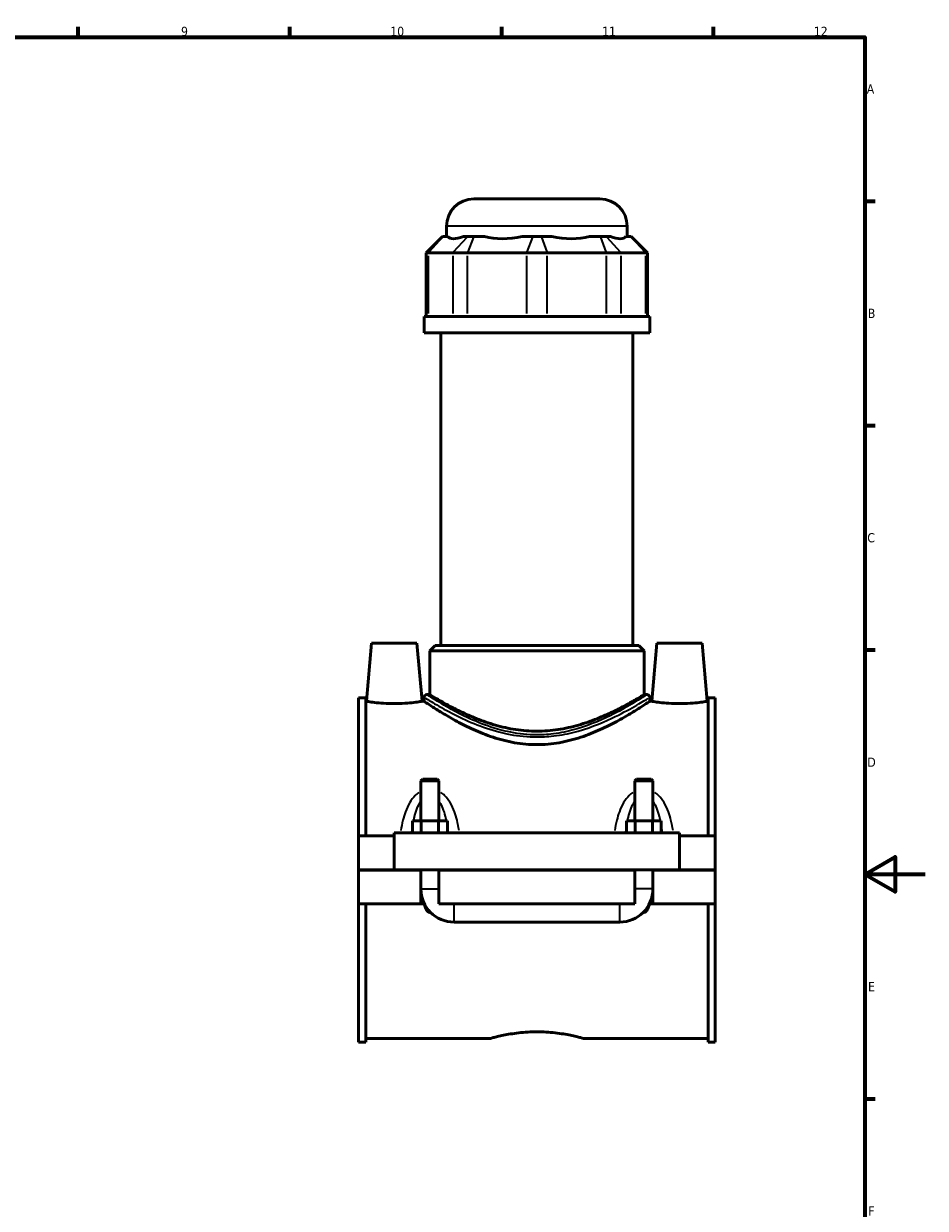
# Model space of a CAD drawing. Header units: millimetres. Extents: x 0 to 898, y -421 to 994.
# Tile 6 of 7: x 543 to 841, y 187 to 578. Entities that reach past the tile are written whole.
import ezdxf

# ---------------------------------------------------------------- set-up
doc = ezdxf.new("R2010")
doc.units = ezdxf.units.MM
for name, color, linetype, lineweight in [('Border (ANSI)', 7, 'Continuous', 70), ('Visible (ANSI)', 7, 'Continuous', 50), ('Visible Narrow (ANSI)', 7, 'Continuous', 35)]:
    doc.layers.add(name, color=color, linetype=linetype, lineweight=lineweight)
doc.styles.add('Note Text (ANSI)', font='tahoma.ttf')

# ---------------------------------------------------------------- blocks, each defined once
blk = doc.blocks.new('Borders Default Border')
at = {"layer": 'Border (ANSI)'}
for p, q in [((560.67, 574), (560.67, 577.45)), ((630.75, 574), (630.75, 577.45)), ((700.83, 574), (700.83, 577.45)), ((770.92, 574), (770.92, 577.45)), ((821, 519.75), (824.45, 519.75)), ((821, 445.5), (824.45, 445.5)), ((821, 371.25), (824.45, 371.25)), ((821, 222.75), (824.45, 222.75))]:
    blk.add_line(p, q, dxfattribs=at)
at = {"layer": 'Border (ANSI)', "flags": 128}
for points in [[(20, 20), (20, 574), (821, 574), (821, 20), (20, 20)], [(841, 297), (821, 297), (831, 302.77), (831, 291.23), (821, 297)]]:
    blk.add_lwpolyline(points, dxfattribs=at)
at = {"layer": 'Border (ANSI)', "color": 230, "true_color": 0xff0080, "attachment_point": 7, "style": 'Note Text (ANSI)'}
for s, insert, char_height in [('9', (594.7, 574.34), 3.05), ('10', (663.96, 574.34), 3.048), ('11', (734.04, 574.4), 3.048), ('12', (804.13, 574.4), 3.048), ('A', (821.63, 555.35), 3.05), ('B', (821.99, 481.1), 3.05), ('C', (821.8, 406.8), 3.05), ('D', (821.81, 332.6), 3.05), ('E', (822.05, 258.35), 3.05), ('F', (822.14, 184.1), 3.05)]:
    blk.add_mtext(s, dxfattribs=dict(at, insert=insert, char_height=char_height))

msp = doc.modelspace()

# ---------------------------------------------------------------- linework, layer by layer
at = {"layer": 'Visible (ANSI)'}
for p, q in [((691.584, 520.465), (733.344, 520.465)), ((682.584, 508.075), (682.584, 511.465)), ((742.344, 508.075), (742.344, 511.465)), ((681.255, 508.075), (675.855, 502.675)), ((681.255, 508.075), (681.529, 508.075)), ((682.988, 508.075), (681.529, 508.075)), ((689.616, 508.075), (688.157, 508.075)), ((689.616, 508.075), (691.564, 508.075)), ((695.086, 508.075), (691.564, 508.075)), ((711.086, 508.075), (707.564, 508.075)), ((711.086, 508.075), (713.841, 508.075)), ((717.364, 508.075), (713.841, 508.075)), ((733.364, 508.075), (729.841, 508.075)), ((733.364, 508.075), (735.312, 508.075)), ((736.771, 508.075), (735.312, 508.075)), ((743.398, 508.075), (741.939, 508.075)), ((743.398, 508.075), (743.672, 508.075)), ((743.672, 508.075), (749.072, 502.675)), ((676.54, 502.675), (675.855, 502.675)), ((675.855, 502.675), (675.855, 481.525)), ((676.54, 502.675), (684.627, 502.675)), ((689.497, 502.675), (684.627, 502.675)), ((689.497, 502.675), (709.02, 502.675)), ((715.908, 502.675), (709.02, 502.675)), ((715.908, 502.675), (735.43, 502.675)), ((740.301, 502.675), (735.43, 502.675)), ((740.301, 502.675), (748.387, 502.675)), ((749.072, 502.675), (748.387, 502.675)), ((749.072, 502.675), (749.072, 481.525)), ((749.814, 481.525), (675.114, 481.525)), ((675.114, 476.215), (675.114, 481.525)), ((749.814, 476.215), (749.814, 481.525)), ((749.814, 476.215), (675.114, 476.215)), ((680.716, 372.715), (680.716, 476.215)), ((744.211, 372.715), (744.211, 476.215)), ((657.764, 373.465), (656.084, 354.265)), ((657.764, 373.465), (672.764, 373.465)), ((672.764, 373.465), (674.444, 354.265)), ((678.781, 372.715), (676.981, 370.915)), ((678.781, 372.715), (746.146, 372.715)), ((746.146, 372.715), (747.946, 370.915)), ((752.164, 373.465), (750.484, 354.265)), ((767.164, 373.465), (752.164, 373.465)), ((767.164, 373.465), (768.844, 354.265)), ((747.946, 370.915), (676.981, 370.915)), ((676.981, 356.497), (676.981, 370.915)), ((747.946, 356.497), (747.946, 370.915)), ((653.464, 309.715), (653.464, 355.381)), ((655.824, 355.381), (653.464, 355.381)), ((655.824, 355.381), (655.824, 309.715)), ((655.824, 354.265), (656.084, 354.265)), ((674.444, 354.265), (675.114, 354.265)), ((675.114, 355.597), (675.114, 354.265)), ((676.981, 356.497), (676.014, 356.497)), ((748.914, 356.497), (747.946, 356.497)), ((749.814, 355.597), (749.814, 354.265)), ((749.814, 354.265), (750.484, 354.265)), ((768.844, 354.265), (769.104, 354.265)), ((769.104, 355.381), (769.104, 309.715)), ((771.464, 355.381), (769.104, 355.381)), ((771.464, 309.715), (771.464, 355.381)), ((674.664, 328.515), (674.064, 327.915)), ((674.064, 327.915), (680.064, 327.915)), ((674.064, 327.915), (674.064, 314.715)), ((679.464, 328.515), (674.664, 328.515)), ((679.464, 328.515), (680.064, 327.915)), ((680.064, 327.915), (680.064, 314.715)), ((745.464, 328.515), (744.864, 327.915)), ((744.864, 327.915), (750.864, 327.915)), ((744.864, 314.715), (744.864, 327.915)), ((750.264, 328.515), (745.464, 328.515)), ((750.264, 328.515), (750.864, 327.915)), ((750.864, 314.715), (750.864, 327.915)), ((674.177, 314.715), (671.29, 314.715)), ((671.29, 310.715), (671.29, 314.715)), ((679.95, 314.715), (674.177, 314.715)), ((674.177, 310.715), (674.177, 314.715)), ((682.837, 314.715), (679.95, 314.715)), ((679.95, 310.715), (679.95, 314.715)), ((682.837, 310.715), (682.837, 314.715)), ((742.09, 310.715), (742.09, 314.715)), ((744.977, 314.715), (742.09, 314.715)), ((750.75, 314.715), (744.977, 314.715)), ((744.977, 310.715), (744.977, 314.715)), ((753.637, 314.715), (750.75, 314.715)), ((750.75, 310.715), (750.75, 314.715)), ((753.637, 310.715), (753.637, 314.715)), ((653.464, 309.715), (665.264, 309.715)), ((653.464, 298.515), (653.464, 309.715)), ((665.264, 310.715), (665.264, 298.515)), ((665.264, 310.715), (759.664, 310.715)), ((759.664, 298.515), (759.664, 310.715)), ((759.664, 309.715), (771.464, 309.715)), ((771.464, 309.715), (771.464, 298.515)), ((653.464, 298.515), (665.264, 298.515)), ((653.464, 287.215), (653.464, 298.415)), ((674.064, 298.415), (653.464, 298.415)), ((665.264, 298.515), (759.664, 298.515)), ((674.064, 298.515), (674.064, 298.415)), ((674.064, 287.215), (674.064, 298.415)), ((680.064, 298.515), (680.064, 298.415)), ((680.064, 298.415), (680.064, 287.215)), ((744.864, 298.415), (680.064, 298.415)), ((744.864, 298.415), (744.864, 298.515)), ((744.864, 287.215), (744.864, 298.415)), ((750.864, 298.415), (750.864, 298.515)), ((750.864, 298.415), (750.864, 287.215)), ((771.464, 298.415), (750.864, 298.415)), ((759.664, 298.515), (771.464, 298.515)), ((771.464, 298.415), (771.464, 287.215)), ((653.464, 241.549), (653.464, 287.215)), ((653.464, 287.215), (674.064, 287.215)), ((655.824, 287.215), (655.824, 241.549)), ((675.164, 287.215), (674.064, 287.215)), ((675.164, 287.215), (675.194, 287.215)), ((675.266, 287.215), (675.194, 287.215)), ((680.064, 287.215), (744.864, 287.215)), ((749.734, 287.215), (749.662, 287.215)), ((749.734, 287.215), (749.764, 287.215)), ((750.864, 287.215), (749.764, 287.215)), ((750.864, 287.215), (771.464, 287.215)), ((769.104, 287.215), (769.104, 241.549)), ((771.464, 241.549), (771.464, 287.215)), ((685.064, 281.215), (739.864, 281.215)), ((655.824, 241.549), (653.464, 241.549)), ((655.824, 242.665), (696.784, 242.665)), ((728.144, 242.665), (769.104, 242.665)), ((771.464, 241.549), (769.104, 241.549))]:
    msp.add_line(p, q, dxfattribs=at)
for centre, radius, start, end in [((691.584, 511.465), 9, 90, 180), ((733.344, 511.465), 9, 0, 90), ((676.014, 355.597), 0.9, 90, 180), ((748.914, 355.597), 0.9, 0, 90), ((685.064, 292.215), 11, 180, 270), ((739.864, 292.215), 11, 270, 0)]:
    msp.add_arc(centre, radius, start, end, dxfattribs=at)
for major_axis, ratio, start_param, end_param in [((29.306, 29.306), 0.1989124, 3.1099693, 3.5659151), ((-24.844, -24.844), 0.6681786, 0.3610757, 0.8170215), ((24.844, -24.844), 0.6681786, 5.4661638, 5.9221096), ((29.306, -29.306), 0.1989124, 5.8588629, 6.3148087)]:
    msp.add_ellipse((712.464, 537.182), major_axis=major_axis, ratio=ratio, start_param=start_param, end_param=end_param, dxfattribs=at)
for points, knots in [([(674.444, 354.265), (674.444, 354.265), (674.214, 354.226), (673.283, 354.082), (672.58, 353.979), (670.956, 353.786), (669.925, 353.682), (667.659, 353.535), (666.424, 353.494), (664.104, 353.494), (662.869, 353.535), (660.602, 353.682), (659.571, 353.786), (657.947, 353.979), (657.245, 354.082), (656.313, 354.226), (656.084, 354.265), (656.084, 354.265)], [1.3910217, 1.3910217, 1.3910217, 1.3910217, 1.7384759, 1.7384759, 2.0859302, 2.0859302, 2.4339868, 2.4339868, 2.7820433, 2.7820433, 3.1300999, 3.1300999, 3.4781564, 3.4781564, 3.8256107, 3.8256107, 4.173065, 4.173065, 4.173065, 4.173065]), ([(749.814, 354.265), (749.814, 354.265), (749.573, 354.103), (748.587, 353.451), (747.842, 352.96), (745.909, 351.725), (744.718, 350.98), (742.004, 349.358), (740.48, 348.482), (737.25, 346.747), (735.419, 345.819), (731.424, 344.017), (729.26, 343.143), (724.704, 341.637), (722.307, 341.006), (717.416, 340.147), (714.921, 339.922), (710.006, 339.922), (707.512, 340.147), (702.62, 341.006), (700.223, 341.637), (695.667, 343.143), (693.503, 344.017), (689.508, 345.819), (687.678, 346.747), (684.447, 348.482), (682.924, 349.358), (680.21, 350.98), (679.019, 351.725), (677.085, 352.96), (676.341, 353.451), (675.355, 354.103), (675.114, 354.265), (675.114, 354.265)], [5.8643785, 5.8643785, 5.8643785, 5.8643785, 6.5932843, 6.5932843, 7.32219, 7.32219, 8.0510958, 8.0510958, 8.7800016, 8.7800016, 9.5171904, 9.5171904, 10.2543793, 10.2543793, 10.9915681, 10.9915681, 11.728757, 11.728757, 12.4659458, 12.4659458, 13.2031347, 13.2031347, 13.9403236, 13.9403236, 14.6775124, 14.6775124, 15.4064182, 15.4064182, 16.1353239, 16.1353239, 16.8642297, 16.8642297, 17.5931355, 17.5931355, 17.5931355, 17.5931355]), ([(747.946, 356.497), (747.946, 356.497), (747.72, 356.358), (746.791, 355.797), (746.088, 355.375), (744.256, 354.313), (743.126, 353.671), (740.543, 352.279), (739.089, 351.53), (736.007, 350.052), (734.262, 349.267), (730.452, 347.753), (728.388, 347.024), (724.048, 345.779), (721.767, 345.263), (717.131, 344.566), (714.773, 344.386), (710.154, 344.386), (707.797, 344.566), (703.16, 345.263), (700.88, 345.779), (696.54, 347.024), (694.475, 347.753), (690.666, 349.267), (688.921, 350.052), (685.838, 351.53), (684.385, 352.279), (681.801, 353.671), (680.671, 354.313), (678.84, 355.375), (678.136, 355.797), (677.207, 356.358), (676.981, 356.497), (676.981, 356.497)], [5.5237586, 5.5237586, 5.5237586, 5.5237586, 6.2117747, 6.2117747, 6.8997908, 6.8997908, 7.587807, 7.587807, 8.2758231, 8.2758231, 8.9687466, 8.9687466, 9.6616702, 9.6616702, 10.3545937, 10.3545937, 11.0475173, 11.0475173, 11.7404408, 11.7404408, 12.4333644, 12.4333644, 13.1262879, 13.1262879, 13.8192115, 13.8192115, 14.5072276, 14.5072276, 15.1952437, 15.1952437, 15.8832598, 15.8832598, 16.5712759, 16.5712759, 16.5712759, 16.5712759]), ([(768.844, 354.265), (768.844, 354.265), (768.614, 354.226), (767.683, 354.082), (766.98, 353.979), (765.356, 353.786), (764.325, 353.682), (762.059, 353.535), (760.824, 353.494), (759.664, 353.494), (758.504, 353.494), (757.269, 353.535), (755.002, 353.682), (753.971, 353.786), (752.347, 353.979), (751.645, 354.082), (750.713, 354.226), (750.484, 354.265), (750.484, 354.265)], [4.173065, 4.173065, 4.173065, 4.173065, 4.5205192, 4.5205192, 4.8679735, 4.8679735, 5.2160301, 5.2160301, 5.5640866, 5.5640866, 5.5640866, 5.9121432, 5.9121432, 6.2601997, 6.2601997, 6.607654, 6.607654, 6.9551083, 6.9551083, 6.9551083, 6.9551083]), ([(677.285, 284.438), (677.211, 284.418), (677.135, 284.407), (676.978, 284.407), (676.887, 284.422), (676.714, 284.481), (676.632, 284.524), (676.303, 284.742), (676.081, 285.036), (675.68, 285.714), (675.51, 286.157), (675.303, 286.811), (675.246, 287.012), (675.194, 287.215)], [1.30534132, 1.30534132, 1.30534132, 1.30534132, 1.32677254, 1.32677254, 1.35235444, 1.35235444, 1.37793635, 1.37793635, 1.47181249, 1.47181249, 1.61952906, 1.61952906, 1.68366229, 1.68366229, 1.68366229, 1.68366229]), ([(749.734, 287.215), (749.681, 287.012), (749.624, 286.811), (749.417, 286.157), (749.248, 285.714), (748.846, 285.036), (748.625, 284.742), (748.296, 284.524), (748.214, 284.481), (748.04, 284.422), (747.949, 284.407), (747.792, 284.407), (747.717, 284.418), (747.643, 284.438)], [0.96988278, 0.96988278, 0.96988278, 0.96988278, 1.03401601, 1.03401601, 1.18173258, 1.18173258, 1.27560873, 1.27560873, 1.30119063, 1.30119063, 1.32677254, 1.32677254, 1.34820375, 1.34820375, 1.34820375, 1.34820375]), ([(696.784, 242.665), (696.784, 242.665), (696.879, 242.692), (697.278, 242.803), (697.583, 242.886), (698.384, 243.095), (698.883, 243.221), (700.032, 243.493), (700.683, 243.637), (702.069, 243.919), (702.853, 244.065), (704.56, 244.34), (705.484, 244.469), (707.413, 244.685), (708.421, 244.771), (710.451, 244.886), (711.473, 244.914), (713.454, 244.914), (714.476, 244.886), (716.506, 244.771), (717.514, 244.685), (719.444, 244.469), (720.368, 244.34), (722.075, 244.065), (722.858, 243.919), (724.244, 243.637), (724.895, 243.493), (726.045, 243.221), (726.543, 243.095), (727.345, 242.886), (727.649, 242.803), (728.048, 242.692), (728.144, 242.665), (728.144, 242.665)], [2.3764441, 2.3764441, 2.3764441, 2.3764441, 2.6734659, 2.6734659, 2.9704877, 2.9704877, 3.2675095, 3.2675095, 3.5645313, 3.5645313, 3.8616205, 3.8616205, 4.1587097, 4.1587097, 4.4557989, 4.4557989, 4.7528881, 4.7528881, 5.0499773, 5.0499773, 5.3470665, 5.3470665, 5.6441557, 5.6441557, 5.941245, 5.941245, 6.2382668, 6.2382668, 6.5352886, 6.5352886, 6.8323104, 6.8323104, 7.1293322, 7.1293322, 7.1293322, 7.1293322])]:
    msp.add_open_spline(points, degree=3, knots=knots, dxfattribs=at)
at = {"layer": 'Visible Narrow (ANSI)'}
for p, q in [((741.976, 511.465), (682.952, 511.465)), ((681.28, 507.805), (676.79, 502.945)), ((684.876, 502.945), (689.366, 507.805)), ((691.461, 507.805), (689.601, 502.945)), ((710.983, 507.805), (709.123, 502.945)), ((713.945, 507.805), (715.805, 502.945)), ((733.467, 507.805), (735.327, 502.945)), ((735.561, 507.805), (740.051, 502.945)), ((743.648, 507.805), (748.138, 502.945)), ((676.54, 482.583), (676.54, 501.618)), ((684.627, 501.618), (684.627, 482.583)), ((689.497, 482.583), (689.497, 501.618)), ((709.02, 501.618), (709.02, 482.583)), ((715.908, 482.583), (715.908, 501.618)), ((735.43, 501.618), (735.43, 482.583)), ((740.301, 482.583), (740.301, 501.618)), ((748.387, 501.618), (748.387, 482.583)), ((674.101, 292.215), (680.027, 292.215)), ((750.827, 292.215), (744.901, 292.215)), ((685.064, 281.252), (685.064, 287.178)), ((739.864, 281.252), (739.864, 287.178))]:
    msp.add_line(p, q, dxfattribs=at)
for points, knots in [([(675.604, 355.292), (675.991, 355.053), (676.603, 354.678), (678.877, 353.316), (680.973, 352.089), (685.647, 349.626), (688.065, 348.434), (693.291, 346.221), (696.076, 345.193), (700.192, 344.048), (701.352, 343.762), (705.359, 342.921), (708.325, 342.548), (713.268, 342.425), (715.23, 342.502), (719.625, 342.947), (722.037, 343.388), (729.206, 345.17), (733.58, 346.943), (740.232, 350.075), (742.767, 351.451), (746.761, 353.722), (748.231, 354.621), (749.153, 355.188), (749.244, 355.244), (749.326, 355.294)], [-28.6203167, -28.6203167, -28.6203167, -28.6203167, -27.9210135, -27.9210135, -26.6754033, -26.6754033, -25.6617615, -25.6617615, -24.7034494, -24.7034494, -24.3405435, -24.3405435, -23.4745294, -23.4745294, -22.9083504, -22.9083504, -22.185151, -22.185151, -20.6565704, -20.6565704, -19.4450446, -19.4450446, -18.2538587, -18.2538587, -18.1067295, -18.1067295, -18.1067295, -18.1067295]), ([(748.437, 356.19), (748.358, 356.139), (748.269, 356.082), (747.37, 355.506), (745.935, 354.593), (742.037, 352.286), (739.563, 350.888), (733.071, 347.706), (728.802, 345.906), (721.806, 344.095), (719.453, 343.647), (715.163, 343.196), (713.249, 343.117), (708.424, 343.242), (705.53, 343.621), (701.62, 344.476), (700.488, 344.766), (696.47, 345.929), (693.753, 346.973), (688.653, 349.221), (686.294, 350.432), (681.731, 352.933), (679.687, 354.18), (677.467, 355.563), (676.87, 355.944), (676.492, 356.188)], [18.1067295, 18.1067295, 18.1067295, 18.1067295, 18.2538587, 18.2538587, 19.4450446, 19.4450446, 20.6565704, 20.6565704, 22.185151, 22.185151, 22.9083504, 22.9083504, 23.4745294, 23.4745294, 24.3405435, 24.3405435, 24.7034494, 24.7034494, 25.6617615, 25.6617615, 26.6754033, 26.6754033, 27.9210135, 27.9210135, 28.6203167, 28.6203167, 28.6203167, 28.6203167]), ([(673.402, 324.087), (672.983, 323.804), (672.592, 323.481), (671.507, 322.428), (670.898, 321.612), (669.812, 319.792), (669.35, 318.775), (668.622, 316.803), (668.338, 315.855), (667.819, 313.791), (667.595, 312.67), (667.409, 311.532)], [-1.9466644, -1.9466644, -1.9466644, -1.9466644, -1.7934329, -1.7934329, -1.4874131, -1.4874131, -1.1563526, -1.1563526, -0.8677838, -0.8677838, -0.5403197, -0.5403197, -0.5403197, -0.5403197]), ([(686.719, 311.532), (686.533, 312.67), (686.309, 313.791), (685.79, 315.855), (685.506, 316.803), (684.777, 318.775), (684.315, 319.792), (683.23, 321.612), (682.62, 322.428), (681.535, 323.481), (681.144, 323.804), (680.726, 324.087)], [-4.1372243, -4.1372243, -4.1372243, -4.1372243, -3.8097603, -3.8097603, -3.5211915, -3.5211915, -3.190131, -3.190131, -2.8841111, -2.8841111, -2.7308796, -2.7308796, -2.7308796, -2.7308796]), ([(744.202, 324.087), (743.783, 323.804), (743.392, 323.481), (742.307, 322.428), (741.698, 321.612), (740.612, 319.792), (740.15, 318.775), (739.422, 316.803), (739.138, 315.855), (738.619, 313.791), (738.395, 312.67), (738.209, 311.532)], [-1.9466644, -1.9466644, -1.9466644, -1.9466644, -1.7934329, -1.7934329, -1.4874133, -1.4874133, -1.1563527, -1.1563527, -0.8677832, -0.8677832, -0.5403197, -0.5403197, -0.5403197, -0.5403197]), ([(757.519, 311.532), (757.333, 312.67), (757.109, 313.791), (756.59, 315.855), (756.306, 316.803), (755.577, 318.775), (755.115, 319.792), (754.03, 321.612), (753.42, 322.428), (752.335, 323.481), (751.944, 323.804), (751.526, 324.087)], [-4.1372243, -4.1372243, -4.1372243, -4.1372243, -3.8097608, -3.8097608, -3.5211913, -3.5211913, -3.1901307, -3.1901307, -2.8841111, -2.8841111, -2.7308796, -2.7308796, -2.7308796, -2.7308796]), ([(671.747, 315.079), (671.826, 315.446), (671.91, 315.81), (672.243, 317.137), (672.531, 318.072), (673.172, 319.652), (673.503, 320.32), (673.888, 320.912)], [1.03383838, 1.03383838, 1.03383838, 1.03383838, 1.15635256, 1.15635256, 1.48741308, 1.48741308, 1.75791521, 1.75791521, 1.75791521, 1.75791521]), ([(680.239, 320.912), (680.624, 320.32), (680.955, 319.652), (681.596, 318.072), (681.885, 317.137), (682.218, 315.81), (682.302, 315.446), (682.38, 315.079)], [2.91962882, 2.91962882, 2.91962882, 2.91962882, 3.19013095, 3.19013095, 3.52119147, 3.52119147, 3.64370565, 3.64370565, 3.64370565, 3.64370565]), ([(742.547, 315.079), (742.626, 315.446), (742.71, 315.81), (743.043, 317.137), (743.331, 318.072), (743.972, 319.652), (744.303, 320.32), (744.688, 320.912)], [1.03383838, 1.03383838, 1.03383838, 1.03383838, 1.15635272, 1.15635272, 1.4874133, 1.4874133, 1.75791521, 1.75791521, 1.75791521, 1.75791521]), ([(751.039, 320.912), (751.424, 320.32), (751.755, 319.652), (752.396, 318.072), (752.685, 317.137), (753.018, 315.81), (753.102, 315.446), (753.18, 315.079)], [2.91962882, 2.91962882, 2.91962882, 2.91962882, 3.19013073, 3.19013073, 3.52119132, 3.52119132, 3.64370565, 3.64370565, 3.64370565, 3.64370565])]:
    msp.add_open_spline(points, degree=3, knots=knots, dxfattribs=at)
for points in [[(671.067, 310.806), (671.13, 311.348), (671.2, 311.886), (671.277, 312.419)], [(682.85, 312.419), (682.928, 311.886), (682.998, 311.348), (683.061, 310.806)], [(741.867, 310.806), (741.93, 311.348), (742, 311.886), (742.077, 312.419)], [(753.65, 312.419), (753.728, 311.886), (753.798, 311.348), (753.861, 310.806)]]:
    msp.add_open_spline(points, degree=3, dxfattribs=at)

# ---------------------------------------------------------------- block references
msp.add_blockref('Borders Default Border', (0, 0))

doc.saveas('drawing.dxf')
